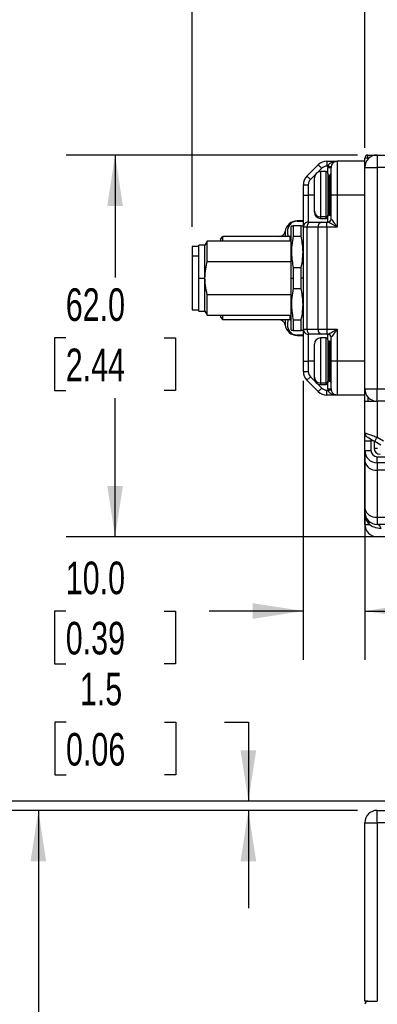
# Model space of a CAD drawing. Header units: millimetres. Extents: x 0 to 699, y 0 to 540.
# Tile 29 of 54: x 239 to 297, y 294 to 454. Entities that reach past the tile are written whole.
import ezdxf

# ---------------------------------------------------------------- set-up
doc = ezdxf.new("R2010")
doc.units = ezdxf.units.MM
doc.header["$LTSCALE"] = 2.5
doc.layers.add('DIMENSIONS', color=140, linetype='Continuous', lineweight=25)
doc.styles.add('SLDTEXTSTYLE0', font='TXT', dxfattribs={"width": 0.7})
doc.dimstyles.new('SLDDIMSTYLE0', dxfattribs={"dimtxt": 5.39502, "dimasz": 8.255, "dimexe": 0, "dimexo": 0.0625, "dimgap": 1.348755, "dimtad": 0, "dimtih": 1, "dimtoh": 1, "dimdec": 1, "dimrnd": 1e-09, "dimzin": 4, "dimdsep": 46, "dimtxsty": 'SLDTEXTSTYLE0', "dimsah": 1, "dimcen": 0.09, "dimadec": 0, "dimazin": 1, "dimtfac": 1, "dimtdec": 1, "dimtofl": 0, "dimtmove": 0, "dimatfit": 3, "dimfxl": 0, "dimfrac": 2, "dimtolj": 1, "dimtzin": 12, "dimarcsym": 0})
doc.dimstyles.new('SLDDIMSTYLE1', dxfattribs={"dimtxt": 5.39502, "dimasz": 8.255, "dimexe": 0, "dimexo": 0.0625, "dimgap": 1.348755, "dimtad": 0, "dimtih": 1, "dimtoh": 1, "dimdec": 1, "dimrnd": 1e-09, "dimzin": 12, "dimdsep": 46, "dimtxsty": 'SLDTEXTSTYLE0', "dimsah": 1, "dimcen": 0.09, "dimadec": 0, "dimazin": 3, "dimtfac": 1, "dimtdec": 1, "dimtofl": 0, "dimtmove": 0, "dimatfit": 3, "dimfxl": 0, "dimfrac": 2, "dimtolj": 1, "dimtzin": 12, "dimarcsym": 0})
doc.dimstyles.new('SLDDIMSTYLE2', dxfattribs={"dimtxt": 5.39502, "dimasz": 8.255, "dimexe": 0, "dimexo": 0.0625, "dimgap": 1.348755, "dimtad": 0, "dimtih": 1, "dimtoh": 1, "dimdec": 1, "dimrnd": 1e-09, "dimzin": 4, "dimdsep": 46, "dimtxsty": 'SLDTEXTSTYLE0', "dimsah": 1, "dimcen": 0.09, "dimadec": 0, "dimazin": 1, "dimtfac": 1, "dimtdec": 1, "dimtmove": 0, "dimatfit": 0, "dimfxl": 0, "dimfrac": 2, "dimtolj": 1, "dimtzin": 12, "dimarcsym": 0})
doc.dimstyles.new('SLDDIMSTYLE3', dxfattribs={"dimtxt": 5.39502, "dimasz": 8.255, "dimexe": 0, "dimexo": 0.0625, "dimgap": 1.348755, "dimtad": 0, "dimtih": 1, "dimtoh": 1, "dimdec": 1, "dimrnd": 1e-09, "dimzin": 12, "dimdsep": 46, "dimtxsty": 'SLDTEXTSTYLE0', "dimsah": 1, "dimcen": 0.09, "dimadec": 0, "dimazin": 3, "dimtfac": 1, "dimtdec": 1, "dimtmove": 0, "dimatfit": 0, "dimfxl": 0, "dimfrac": 2, "dimtolj": 1, "dimtzin": 12, "dimarcsym": 0})

# ---------------------------------------------------------------- blocks, each defined once
blk = doc.blocks.new('_D')
at = {"layer": 'DIMENSIONS'}
for p, q in [((322.27, 326.78), (207.45, 326.78)), ((215.39, 326.78), (215.39, 214.05)), ((207.37, 204.27), (205.56, 204.27)), ((205.56, 204.27), (205.56, 195.7)), ((223.41, 204.27), (225.22, 204.27)), ((225.22, 204.27), (225.22, 195.7)), ((205.56, 195.7), (207.37, 195.7)), ((225.22, 195.7), (223.41, 195.7)), ((215.39, 80.78), (215.39, 194.49)), ((307.5, 80.78), (207.45, 80.78))]:
    blk.add_line(p, q, dxfattribs=at)
for points in [[(215.39, 326.78), (214.12, 318.53), (216.66, 318.53)], [(215.39, 80.78), (216.66, 89.04), (214.12, 89.04)]]:
    blk.add_solid(points, dxfattribs=at)
at = {"layer": 'DIMENSIONS', "char_height": 5.292, "attachment_point": 1, "style": 'SLDTEXTSTYLE0'}
for s, insert in [('246.0', (205.13, 212.3)), ('9.69', (207.37, 202.52))]:
    blk.add_mtext(s, dxfattribs=dict(at, insert=insert))
blk = doc.blocks.new('_D_6')
at = {"layer": 'DIMENSIONS'}
for p, q in [((293.5, 325.28), (233.64, 325.28)), ((241.57, 325.28), (241.57, 214.05)), ((233.56, 204.27), (231.75, 204.27)), ((231.75, 204.27), (231.75, 195.7)), ((249.59, 204.27), (251.4, 204.27)), ((251.4, 204.27), (251.4, 195.7)), ((231.75, 195.7), (233.56, 195.7)), ((251.4, 195.7), (249.59, 195.7)), ((241.57, 95.28), (241.57, 194.49)), ((298.5, 95.28), (233.64, 95.28))]:
    blk.add_line(p, q, dxfattribs=at)
for points in [[(241.57, 325.28), (240.3, 317.03), (242.84, 317.03)], [(241.57, 95.28), (242.84, 103.54), (240.3, 103.54)]]:
    blk.add_solid(points, dxfattribs=at)
at = {"layer": 'DIMENSIONS', "char_height": 5.292, "attachment_point": 1, "style": 'SLDTEXTSTYLE0'}
for s, insert in [('230.0', (231.31, 212.3)), ('9.06', (233.56, 202.52))]:
    blk.add_mtext(s, dxfattribs=dict(at, insert=insert))
blk = doc.blocks.new('_D_7')
at = {"layer": 'DIMENSIONS'}
for p, q in [((246.07, 339.62), (244.26, 339.62)), ((244.26, 339.62), (244.26, 331.04)), ((262.1, 339.62), (263.92, 339.62)), ((263.92, 339.62), (263.92, 331.04)), ((271.83, 339.62), (275.73, 339.62)), ((275.73, 339.62), (275.73, 326.78)), ((244.26, 331.04), (246.07, 331.04)), ((263.92, 331.04), (262.1, 331.04)), ((322.27, 326.78), (267.79, 326.78)), ((293.5, 325.28), (267.79, 325.28)), ((275.73, 325.28), (275.73, 309.41))]:
    blk.add_line(p, q, dxfattribs=at)
for points in [[(275.73, 326.78), (277, 335.04), (274.46, 335.04)], [(275.73, 325.28), (274.46, 317.03), (277, 317.03)]]:
    blk.add_solid(points, dxfattribs=at)
at = {"layer": 'DIMENSIONS', "char_height": 5.292, "attachment_point": 1, "style": 'SLDTEXTSTYLE0'}
for s, insert in [('1.5', (248.32, 347.65)), ('0.06', (246.07, 337.86))]:
    blk.add_mtext(s, dxfattribs=dict(at, insert=insert))
blk = doc.blocks.new('_D_16')
at = {"layer": 'DIMENSIONS'}
for p, q in [((284.67, 395.07), (284.67, 349.73)), ((294.67, 383.43), (294.67, 349.73)), ((246.03, 357.67), (244.22, 357.67)), ((244.22, 357.67), (244.22, 349.09)), ((262.06, 357.67), (263.87, 357.67)), ((263.87, 357.67), (263.87, 349.09)), ((284.67, 357.67), (269.37, 357.67)), ((294.67, 357.67), (310.55, 357.67)), ((244.22, 349.09), (246.03, 349.09)), ((263.87, 349.09), (262.06, 349.09))]:
    blk.add_line(p, q, dxfattribs=at)
for points in [[(284.67, 357.67), (276.42, 358.94), (276.42, 356.4)], [(294.67, 357.67), (302.93, 356.4), (302.93, 358.94)]]:
    blk.add_solid(points, dxfattribs=at)
at = {"layer": 'DIMENSIONS', "char_height": 5.292, "attachment_point": 1, "style": 'SLDTEXTSTYLE0'}
for s, insert in [('10.0', (246.03, 365.7)), ('0.39', (246.03, 355.91))]:
    blk.add_mtext(s, dxfattribs=dict(at, insert=insert))
blk = doc.blocks.new('_D_17')
at = {"layer": 'DIMENSIONS'}
for p, q in [((293.5, 431.74), (246.11, 431.74)), ((254.05, 431.74), (254.05, 411.84)), ((246.03, 402.06), (244.22, 402.06)), ((244.22, 402.06), (244.22, 393.48)), ((262.06, 402.06), (263.87, 402.06)), ((263.87, 402.06), (263.87, 393.48)), ((244.22, 393.48), (246.03, 393.48)), ((263.87, 393.48), (262.06, 393.48)), ((254.05, 369.74), (254.05, 392.27)), ((299.5, 369.74), (246.11, 369.74))]:
    blk.add_line(p, q, dxfattribs=at)
for points in [[(254.05, 431.74), (252.78, 423.49), (255.32, 423.49)], [(254.05, 369.74), (255.32, 378), (252.78, 378)]]:
    blk.add_solid(points, dxfattribs=at)
at = {"layer": 'DIMENSIONS', "char_height": 5.292, "attachment_point": 1, "style": 'SLDTEXTSTYLE0'}
for s, insert in [('62.0', (246.03, 410.09)), ('2.44', (246.03, 400.3))]:
    blk.add_mtext(s, dxfattribs=dict(at, insert=insert))
blk = doc.blocks.new('_D_18')
at = {"layer": 'DIMENSIONS'}
for p, q in [((294.67, 432.92), (294.67, 492.85)), ((389.67, 432.92), (389.67, 492.85)), ((294.67, 484.92), (333.48, 484.92)), ((340.79, 484.92), (338.98, 484.92)), ((338.98, 484.92), (338.98, 476.34)), ((356.82, 484.92), (358.63, 484.92)), ((358.63, 484.92), (358.63, 476.34)), ((389.67, 484.92), (364.13, 484.92)), ((338.98, 476.34), (340.79, 476.34)), ((358.63, 476.34), (356.82, 476.34))]:
    blk.add_line(p, q, dxfattribs=at)
for points in [[(294.67, 484.92), (302.93, 483.65), (302.93, 486.19)], [(389.67, 484.92), (381.42, 486.19), (381.42, 483.65)]]:
    blk.add_solid(points, dxfattribs=at)
at = {"layer": 'DIMENSIONS', "char_height": 5.292, "attachment_point": 1, "style": 'SLDTEXTSTYLE0'}
for s, insert in [('95.0', (340.79, 492.95)), ('3.74', (340.79, 483.16))]:
    blk.add_mtext(s, dxfattribs=dict(at, insert=insert))
blk = doc.blocks.new('_D_19')
at = {"layer": 'DIMENSIONS'}
for p, q in [((266.57, 420.07), (266.57, 510.69)), ((399.67, 423.22), (399.67, 510.69)), ((266.57, 502.76), (312.14, 502.76)), ((319.45, 502.76), (317.64, 502.76)), ((317.64, 502.76), (317.64, 494.18)), ((335.48, 502.76), (337.29, 502.76)), ((337.29, 502.76), (337.29, 494.18)), ((399.67, 502.76), (342.79, 502.76)), ((317.64, 494.18), (319.45, 494.18)), ((337.29, 494.18), (335.48, 494.18))]:
    blk.add_line(p, q, dxfattribs=at)
for points in [[(266.57, 502.76), (274.83, 501.49), (274.83, 504.03)], [(399.67, 502.76), (391.42, 504.03), (391.42, 501.49)]]:
    blk.add_solid(points, dxfattribs=at)
at = {"layer": 'DIMENSIONS', "char_height": 5.292, "attachment_point": 1, "style": 'SLDTEXTSTYLE0'}
for s, insert in [('133.1', (317.21, 510.79)), ('5.24', (319.45, 501))]:
    blk.add_mtext(s, dxfattribs=dict(at, insert=insert))

msp = doc.modelspace()

# ---------------------------------------------------------------- linework, layer by layer
for p, q in [((288.502191, 430.742771), (288.502191, 429.942771)), ((288.502191, 430.742771), (290.173762, 430.742771)), ((290.173762, 430.742771), (290.173762, 425.242772)), ((294.673764, 430.742771), (290.173762, 430.742771)), ((294.673764, 429.742772), (294.673764, 431.242771)), ((295.173761, 431.242771), (294.673764, 431.242771)), ((295.173761, 431.242771), (295.173761, 431.742771)), ((295.173761, 431.742771), (296.673764, 431.742771)), ((295.350888, 431.242771), (295.173761, 431.242771)), ((295.173761, 431.242771), (295.173761, 431.065647)), ((296.673764, 431.742771), (296.673764, 429.742772)), ((296.673764, 431.742771), (323.111585, 431.742771)), ((285.259549, 428.328558), (287.087978, 430.156985)), ((287.653663, 429.591299), (286.967532, 428.905169)), ((288.373762, 429.042771), (287.473761, 429.042771)), ((287.473761, 429.042771), (287.473761, 421.705186)), ((288.373762, 421.705186), (288.373762, 429.042771)), ((288.687155, 429.942771), (288.502191, 429.942771)), ((288.673763, 429.742772), (289.173764, 429.742772)), ((288.673763, 428.742771), (288.673763, 429.742772)), ((288.673763, 428.742771), (288.673763, 421.984469)), ((289.173764, 425.242772), (289.173764, 429.742772)), ((294.673764, 429.742772), (296.673764, 429.742772)), ((294.673764, 393.742771), (294.673764, 429.742772)), ((296.673764, 429.742772), (296.673764, 393.742771)), ((320.673763, 429.742772), (296.673764, 429.742772)), ((286.611364, 428.549003), (285.825235, 427.762872)), ((286.473763, 422.636129), (286.473763, 428.042772)), ((288.873763, 428.492771), (288.973764, 428.492771)), ((288.873763, 428.492771), (288.873763, 421.992772)), ((288.973764, 421.992772), (288.973764, 428.492771)), ((284.673762, 426.914344), (285.473765, 426.914344)), ((284.673762, 425.242772), (284.673762, 426.914344)), ((285.473765, 426.914344), (285.473765, 425.242772)), ((286.468469, 426.197052), (286.473763, 426.197052)), ((284.673762, 425.242772), (285.473765, 425.242772)), ((284.673762, 420.042771), (284.673762, 425.242772)), ((285.473765, 425.242772), (285.473765, 420.842772)), ((286.473763, 425.242772), (285.473765, 425.242772)), ((286.473763, 424.288491), (286.468469, 424.288491)), ((289.173764, 421.342771), (289.173764, 425.242772)), ((290.173762, 425.242772), (289.173764, 425.242772)), ((294.673764, 425.242772), (290.173762, 425.242772)), ((290.173762, 425.242772), (290.173762, 420.042771)), ((286.473763, 422.442771), (286.473763, 422.636129)), ((284.673762, 421.042771), (283.673764, 421.042771)), ((283.673764, 421.042771), (283.673764, 420.990783)), ((283.673764, 420.990783), (284.673762, 420.990783)), ((285.473765, 420.842772), (285.825235, 420.842772)), ((285.825235, 420.842772), (287.653663, 420.842772)), ((288.373762, 421.705186), (287.473761, 421.705186)), ((287.473761, 421.705186), (287.473761, 421.442771)), ((287.473761, 421.442771), (288.373762, 421.442771)), ((287.653663, 420.842772), (288.502191, 420.842772)), ((288.373762, 421.442771), (288.373762, 421.705186)), ((288.502191, 420.042771), (288.502191, 420.842772)), ((288.502191, 420.842772), (288.687155, 420.842772)), ((288.673763, 421.984469), (288.673763, 421.742772)), ((288.673763, 420.842772), (288.673763, 421.742772)), ((288.873763, 421.992772), (288.973764, 421.992772)), ((289.173764, 421.342771), (289.182694, 421.342771)), ((281.696391, 419.342771), (281.696391, 418.492771)), ((282.731497, 420.242771), (282.673762, 420.142771)), ((282.673762, 411.742771), (282.673762, 420.142771)), ((283.020173, 420.242771), (283.020173, 418.554509)), ((284.327351, 420.242771), (283.020173, 420.242771)), ((284.327351, 418.554509), (284.327351, 420.242771)), ((284.327351, 420.242771), (284.601238, 420.242771)), ((284.673762, 420.142771), (284.616028, 420.242771)), ((285.259549, 420.042771), (284.673762, 420.042771)), ((284.673762, 403.442772), (284.673762, 420.042771)), ((287.087978, 420.042771), (285.259549, 420.042771)), ((285.259549, 420.042771), (285.259549, 403.442772)), ((288.502191, 420.042771), (287.087978, 420.042771)), ((287.087978, 403.442772), (287.087978, 420.042771)), ((288.502191, 420.042771), (288.502191, 403.442772)), ((290.173762, 420.042771), (288.502191, 420.042771)), ((269.049038, 417.742772), (268.67376, 417.092772)), ((282.673762, 417.742772), (269.049038, 417.742772)), ((269.049038, 414.458926), (269.049038, 417.742772)), ((271.173765, 418.092772), (271.573764, 418.492771)), ((271.173765, 418.092772), (271.173765, 417.742772)), ((271.573764, 417.742772), (271.573764, 418.492771)), ((282.473762, 418.492771), (271.573764, 418.492771)), ((282.473762, 418.492771), (282.473762, 417.742772)), ((283.020173, 418.554509), (284.327351, 418.554509)), ((267.673765, 416.892772), (266.573761, 416.892772)), ((266.573761, 416.892772), (266.573761, 415.384372)), ((268.67376, 417.092772), (267.673765, 417.092772)), ((267.673765, 411.742771), (267.673765, 417.092772)), ((268.67376, 411.742771), (268.67376, 417.092772)), ((266.573761, 415.384372), (267.673765, 415.384372)), ((266.573761, 415.384372), (266.573761, 406.592771)), ((269.049038, 414.458926), (282.673762, 414.458926)), ((283.020173, 413.431033), (283.020173, 411.742771)), ((284.327351, 413.431033), (283.020173, 413.431033)), ((284.327351, 411.742771), (284.327351, 413.431033)), ((267.673765, 411.742771), (268.67376, 411.742771)), ((267.673765, 406.392771), (267.673765, 411.742771)), ((268.67376, 406.392771), (268.67376, 411.742771)), ((282.673762, 411.742771), (283.020173, 411.742771)), ((282.673762, 403.34277), (282.673762, 411.742771)), ((283.020173, 411.742771), (283.020173, 410.05451)), ((284.673762, 411.742771), (284.327351, 411.742771)), ((284.327351, 410.05451), (284.327351, 411.742771)), ((283.020173, 410.05451), (284.327351, 410.05451)), ((282.673762, 409.026617), (269.049038, 409.026617)), ((269.049038, 405.74277), (269.049038, 409.026617)), ((266.573761, 406.592771), (267.673765, 406.592771)), ((267.673765, 406.392771), (268.67376, 406.392771)), ((268.67376, 406.392771), (269.049038, 405.74277)), ((269.049038, 405.74277), (282.673762, 405.74277)), ((271.173765, 405.74277), (271.173765, 405.392771)), ((271.173765, 405.392771), (271.573764, 404.992772)), ((271.573764, 404.992772), (271.573764, 405.74277)), ((282.473762, 404.992772), (271.573764, 404.992772)), ((281.696391, 404.992772), (281.696391, 404.142772)), ((282.473762, 405.74277), (282.473762, 404.992772)), ((283.020173, 404.931033), (283.020173, 403.242772)), ((284.327351, 404.931033), (283.020173, 404.931033)), ((284.327351, 403.242772), (284.327351, 404.931033)), ((282.673762, 403.34277), (282.731497, 403.242772)), ((283.020173, 403.242772), (282.746286, 403.242772)), ((283.020173, 403.242772), (284.327351, 403.242772)), ((284.616028, 403.242772), (284.673762, 403.34277)), ((284.673762, 403.442772), (285.259549, 403.442772)), ((284.673762, 398.242773), (284.673762, 403.442772)), ((285.259549, 403.442772), (287.087978, 403.442772)), ((287.087978, 403.442772), (288.502191, 403.442772)), ((288.502191, 403.442772), (290.173762, 403.442772)), ((288.502191, 403.442772), (288.502191, 402.642773)), ((290.173762, 403.442772), (290.173762, 398.242773)), ((283.673764, 402.49476), (283.673764, 402.44277)), ((284.673762, 402.49476), (283.673764, 402.49476)), ((283.673764, 402.44277), (284.673762, 402.44277)), ((285.825235, 402.642773), (285.473765, 402.642773)), ((285.473765, 402.642773), (285.473765, 398.242773)), ((287.653663, 402.642773), (285.825235, 402.642773)), ((288.373762, 402.04277), (287.473761, 402.04277)), ((287.473761, 402.04277), (287.473761, 394.705185)), ((288.502191, 402.642773), (287.653663, 402.642773)), ((288.373762, 394.705185), (288.373762, 402.04277)), ((288.687155, 402.642773), (288.502191, 402.642773)), ((288.673763, 401.742773), (288.673763, 402.642773)), ((288.673763, 401.742773), (288.673763, 394.98447)), ((288.873763, 401.492772), (288.873763, 394.99277)), ((288.873763, 401.492772), (288.973764, 401.492772)), ((288.973764, 394.99277), (288.973764, 401.492772)), ((289.173764, 398.242773), (289.173764, 402.142772)), ((289.182694, 402.142772), (289.173764, 402.142772)), ((286.473763, 395.636128), (286.473763, 401.042772)), ((286.468469, 399.197051), (286.473763, 399.197051)), ((284.673762, 398.242773), (285.473765, 398.242773)), ((284.673762, 396.571198), (284.673762, 398.242773)), ((285.473765, 398.242773), (285.473765, 396.571198)), ((286.473763, 398.242773), (285.473765, 398.242773)), ((286.473763, 397.288491), (286.468469, 397.288491)), ((290.173762, 398.242773), (289.173764, 398.242773)), ((289.173764, 393.742771), (289.173764, 398.242773)), ((294.673764, 398.242773), (290.173762, 398.242773)), ((290.173762, 398.242773), (290.173762, 392.742773)), ((284.673762, 396.571198), (285.473765, 396.571198)), ((285.259549, 395.156985), (285.825235, 395.72267)), ((287.087978, 393.328556), (285.259549, 395.156985)), ((285.825235, 395.72267), (286.611364, 394.936541)), ((286.473763, 395.44277), (286.473763, 395.636128)), ((286.967532, 394.580373), (287.653663, 393.894242)), ((288.373762, 394.705185), (287.473761, 394.705185)), ((287.473761, 394.705185), (287.473761, 394.442772)), ((287.473761, 394.442772), (288.373762, 394.442772)), ((288.373762, 394.442772), (288.373762, 394.705185)), ((288.502191, 393.542772), (288.687155, 393.542772)), ((288.502191, 392.742773), (288.502191, 393.542772)), ((288.673763, 394.98447), (288.673763, 394.74277)), ((288.673763, 393.742771), (288.673763, 394.74277)), ((288.673763, 393.742771), (289.173764, 393.742771)), ((288.873763, 394.99277), (288.973764, 394.99277)), ((294.673764, 393.742771), (296.673764, 393.742771)), ((294.673764, 391.742771), (294.673764, 393.742771)), ((296.673764, 393.742771), (320.673763, 393.742771)), ((296.673764, 391.742771), (296.673764, 393.742771)), ((290.173762, 392.742773), (288.502191, 392.742773)), ((294.673764, 392.742773), (290.173762, 392.742773)), ((295.173761, 392.419895), (295.173761, 391.742771)), ((294.673764, 391.742771), (295.173761, 391.742771)), ((294.673764, 386.604653), (294.673764, 391.742771)), ((295.173761, 391.742771), (296.673764, 391.742771)), ((322.307737, 391.742771), (296.673764, 391.742771)), ((296.673764, 391.742771), (296.673764, 385.911831)), ((294.673764, 386.604653), (294.744872, 386.580018)), ((294.673764, 385.342771), (294.673764, 386.604653)), ((295.673762, 385.567484), (295.673762, 385.342771)), ((296.673764, 385.911831), (297.698633, 385.320121)), ((294.673764, 385.342771), (295.673762, 385.342771)), ((294.673764, 383.74277), (294.673764, 385.342771)), ((295.673762, 385.342771), (295.673762, 383.74277)), ((296.059404, 385.342771), (295.673762, 385.342771)), ((296.173763, 385.276747), (296.173763, 384.142773)), ((296.173763, 384.142773), (296.743669, 384.142773)), ((297.298633, 384.627303), (296.273761, 385.219013)), ((294.673764, 383.74277), (295.673762, 383.74277)), ((294.673764, 381.985412), (294.673764, 383.74277)), ((296.673764, 382.742771), (299.673763, 382.742771)), ((296.673764, 381.742773), (296.673764, 382.742771)), ((294.673764, 374.328559), (294.673764, 381.985412)), ((299.673763, 381.742773), (296.673764, 381.742773)), ((296.673764, 381.742773), (296.673764, 380.571199)), ((302.173762, 380.571199), (296.673764, 380.571199)), ((296.673764, 380.571199), (296.673764, 372.914342)), ((294.673764, 373.742772), (294.673764, 374.328559)), ((294.673764, 371.742768), (294.673764, 373.742772)), ((296.673764, 372.914342), (302.86158, 372.914342)), ((296.673764, 372.914342), (296.673764, 371.742768)), ((294.673764, 371.742768), (295.352814, 371.742768)), ((306.173763, 371.742768), (296.673764, 371.742768)), ((302.673763, 369.742771), (296.673764, 369.742771)), ((296.673763, 323.284539), (296.673763, 325.284539)), ((296.673763, 325.284539), (320.673763, 325.284539)), ((294.673763, 323.284539), (296.673763, 323.284539)), ((294.673763, 294.284539), (294.673763, 323.284539)), ((322.307738, 323.284539), (296.673763, 323.284539)), ((296.673763, 323.284539), (296.673763, 294.284539)), ((295.173763, 294.284539), (294.673763, 294.284539)), ((295.173763, 294.284539), (296.673763, 294.284539))]:
    msp.add_line(p, q)
at = {"flags": 128}
for points in [[(287.087978, 430.156985), (287.098844, 430.146115), (287.131038, 430.113925), (287.183312, 430.06165), (287.253664, 429.9913), (287.339383, 429.905578), (287.437183, 429.807778), (287.543301, 429.701659), (287.653663, 429.591299)], [(288.687155, 429.942771), (288.78383, 429.929765), (288.876788, 429.917259), (288.962462, 429.905734), (289.037553, 429.895631), (289.09918, 429.88734), (289.144971, 429.88118), (289.173172, 429.877386), (289.182694, 429.876105)], [(285.259549, 428.328558), (285.27042, 428.317689), (285.30261, 428.285498), (285.354883, 428.233223), (285.425235, 428.162872), (285.510958, 428.077151), (285.608758, 427.979351), (285.714877, 427.873232), (285.825235, 427.762872)], [(287.087978, 393.328556), (287.098844, 393.339427), (287.131038, 393.371617), (287.183312, 393.423894), (287.253664, 393.494242), (287.339383, 393.579965), (287.437183, 393.677765), (287.543301, 393.783884), (287.653663, 393.894242)], [(288.687155, 393.542772), (288.78383, 393.555777), (288.876788, 393.568282), (288.962462, 393.579808), (289.037553, 393.589911), (289.09918, 393.598204), (289.144971, 393.604362), (289.173172, 393.608158), (289.182694, 393.609439)], [(296.273761, 385.219013), (295.779143, 385.504579), (295.345274, 385.755075), (295.138334, 385.874552), (295.073763, 385.911831)], [(296.273761, 385.219013), (296.28145, 385.232323), (296.304212, 385.271748), (296.341174, 385.335771), (296.390922, 385.421933), (296.451536, 385.526919), (296.520688, 385.646702), (296.595727, 385.77667), (296.673764, 385.911831)]]:
    msp.add_lwpolyline(points, dxfattribs=at)
for centre, radius, start, end in [((288.502188, 428.742779), 1.999992, 89.99991494, 135.0000983), ((290.173764, 429.742771), 1, 90.00010662, 179.99997342), ((296.673765, 429.74277), 2.000001, 90.00002267, 179.99996399), ((295.173761, 431.242774), 0.499997, 90.00000124, 180.00031893), ((287.473762, 428.042772), 0.999999, 90.00006107, 179.99999229), ((288.502191, 428.742772), 1.199999, 89.99998748, 135.00001502), ((288.373763, 428.742771), 0.3, 0.00009144, 90.0002643), ((290.174242, 429.742744), 1.500479, 172.33917064, 179.99896379), ((288.97376, 428.692775), 0.200004, 270.00115419, 359.99911262), ((286.673766, 426.914343), 2.000004, 135.00002179, 179.99995945), ((286.673767, 426.914345), 1.200003, 135.00017859, 180.00003362), ((288.873765, 428.292769), 0.200002, 90.00069872, 179.99930128), ((287.440426, 422.671938), 0.967326, 182.12144766, 271.97485568), ((287.473764, 422.442772), 1.000001, 180.00004545, 269.99984783), ((283.673766, 419.042769), 2.000003, 90.00004467, 171.37303028), ((285.473761, 420.042773), 0.799999, 89.99974872, 180.00011787), ((285.96666, 420.142769), 0.714146, 101.42203102, 188.04923251), ((287.795086, 420.14277), 0.714145, 101.42189522, 188.04936832), ((288.383764, 421.995211), 0.290198, 268.0247384, 357.87862249), ((288.373761, 421.742772), 0.300002, 270.00003934, 359.99996066), ((288.873765, 422.192774), 0.200002, 180.00069872, 269.99930128), ((288.67376, 421.342775), 0.500004, 270.00030309, 359.99948346), ((288.684912, 421.340553), 0.497786, 270.25817894, 0.25530616), ((288.97376, 421.792768), 0.200004, 0.00088738, 89.99884581), ((280.707702, 419.492775), 1.000004, 270.00026667, 351.37285295), ((282.473766, 418.692767), 0.199996, 269.99887687, 0.00112313), ((280.707706, 403.992772), 0.999999, 8.62692879, 89.9999516), ((282.473763, 404.792773), 0.199999, 359.99978778, 90.00021222), ((283.673769, 404.442776), 2.000007, 188.62701064, 269.99985234), ((285.473758, 403.442769), 0.799996, 179.9997878, 270.00047901), ((285.966653, 403.34277), 0.71414, 171.9503909, 258.57847133), ((287.795079, 403.342769), 0.714138, 171.9502551, 258.57860713), ((287.473764, 401.042769), 1.000001, 90.00015217, 179.99984783), ((288.373761, 401.742769), 0.300002, 0.00075082, 89.99996066), ((288.673757, 402.142766), 0.500007, 0.00066747, 89.99933253), ((288.873768, 401.292767), 0.200005, 90.00160966, 179.99839034), ((288.684909, 402.144988), 0.49779, 359.74490669, 89.74139478), ((288.973765, 401.692771), 0.199999, 269.99978778, 0.00021222), ((286.673775, 396.571204), 2.000012, 180.00016989, 224.99987555), ((286.673767, 396.571197), 1.200003, 179.99996638, 224.99982141), ((287.440429, 395.67194), 0.967329, 182.12166078, 271.97469973), ((287.473764, 395.442773), 1.000001, 180.00015217, 269.99984783), ((288.873768, 395.192775), 0.200005, 180.00160966, 269.99839034), ((288.50219, 394.742774), 1.200003, 225.00017859, 270.00003362), ((288.383762, 394.995212), 0.2902, 268.02510807, 357.87863397), ((288.373761, 394.742774), 0.300002, 270.00003934, 359.99924918), ((290.1742, 393.742796), 1.500437, 180.00092961, 187.66093596), ((288.973765, 394.792771), 0.199999, 359.99978778, 90.00021222), ((290.173759, 393.742768), 0.999995, 179.9997878, 270.0002122), ((296.673766, 393.742773), 2.000002, 180.00004545, 269.99995455), ((288.502176, 394.742744), 1.999971, 224.99977969, 270.00043251), ((295.473663, 386.604634), 0.799899, 179.99866359, 199.98808338), ((295.473772, 386.604662), 0.800014, 218.74969238, 239.9998489), ((297.173764, 384.142772), 1.000001, 179.99993872, 269.99984783), ((296.67376, 383.742769), 1.999996, 179.99996998, 270.00013674), ((296.673763, 383.742772), 1.000001, 180.00015217, 270.00006128), ((296.423762, 382.338964), 1.785355, 191.42170225, 278.04953613), ((296.423769, 374.682115), 1.785363, 191.42181358, 278.0492825), ((296.673766, 373.74277), 2.000002, 179.99993872, 269.99995455), ((296.673766, 371.742773), 2.000002, 180.00015217, 269.99995455), ((294.590992, 371.903726), 0.77864, 348.06995362, 40.50249357), ((296.560945, 370.993076), 0.758133, 6.28750512, 81.44190336), ((296.673763, 323.284539), 2, 90, 180), ((295.173763, 293.784539), 0.5, 90, 180)]:
    msp.add_arc(centre, radius, start, end)
for points, knots in [([(288.687155, 429.942771), (288.696923, 429.977949), (288.71707, 430.05051), (288.793522, 430.193602), (288.977448, 430.401805), (289.440532, 430.674551), (289.882887, 430.715708), (290.173762, 430.742771)], [0, 0, 0, 0, 0.0607871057, 0.1253860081, 0.2688581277, 0.5192284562, 1, 1, 1, 1]), ([(283.673764, 420.990783), (283.59072, 420.987477), (283.427485, 420.980978), (283.190148, 420.924989), (282.967369, 420.834038), (282.637339, 420.633658), (282.192479, 420.099579), (281.985174, 419.256116), (282.153712, 418.694239), (282.214143, 418.492771)], [0, 0, 0, 0, 0.0734594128, 0.1443939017, 0.2145843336, 0.2858706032, 0.4843425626, 0.8151044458, 1, 1, 1, 1]), ([(290.173762, 420.042771), (289.891407, 420.204424), (289.482767, 420.438377), (289.016148, 420.697718), (288.81334, 420.79817), (288.728111, 420.835555), (288.69823, 420.84082), (288.687155, 420.842772)], [0, 0, 0, 0, 0.5775786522, 0.835902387, 0.9462950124, 0.98009625, 1, 1, 1, 1]), ([(289.182694, 421.342771), (289.189966, 421.339532), (289.211602, 421.329894), (289.265686, 421.269515), (289.40261, 421.108657), (289.712078, 420.68496), (289.984166, 420.306494), (290.173762, 420.042771)], [0, 0, 0, 0, 0.0144708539, 0.0430503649, 0.1454495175, 0.4045324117, 1, 1, 1, 1]), ([(282.746286, 420.242771), (282.742573, 420.242771), (282.64053, 420.242771), (282.833869, 420.242771), (283.020173, 420.242771)], [0, 0, 0, 0, 0.0363849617, 1, 1, 1, 1]), ([(283.020173, 418.554509), (282.929991, 418.069381), (282.754418, 417.124905), (282.687471, 415.396446), (282.892902, 414.182876), (283.020173, 413.431033)], [0, 0, 0, 0, 0.2866431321, 0.5580537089, 1, 1, 1, 1]), ([(284.327351, 413.431033), (284.417533, 413.916162), (284.593105, 414.860638), (284.66006, 416.589097), (284.454625, 417.802666), (284.327351, 418.554509)], [0, 0, 0, 0, 0.2866434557, 0.5580540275, 1, 1, 1, 1]), ([(268.67376, 411.742771), (268.695432, 412.238467), (268.73555, 413.156041), (268.950301, 414.048566), (269.049038, 414.458926)], [0, 0, 0, 0, 0.540224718, 1, 1, 1, 1]), ([(269.049038, 409.026617), (268.928003, 409.543278), (268.718433, 410.437864), (268.687027, 411.355224), (268.67376, 411.742771)], [0, 0, 0, 0, 0.57754180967, 1, 1, 1, 1]), ([(283.020173, 410.05451), (282.929991, 409.569381), (282.754418, 408.624905), (282.687471, 406.896446), (282.892902, 405.682876), (283.020173, 404.931033)], [0, 0, 0, 0, 0.2866433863, 0.5580538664, 1, 1, 1, 1]), ([(284.327351, 404.931033), (284.417533, 405.416161), (284.593105, 406.360638), (284.66006, 408.089097), (284.454625, 409.302667), (284.327351, 410.05451)], [0, 0, 0, 0, 0.286643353, 0.5580538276, 1, 1, 1, 1]), ([(282.213968, 404.992772), (282.153559, 404.79081), (281.985273, 404.22819), (282.193102, 403.383716), (282.639173, 402.850528), (282.968956, 402.650527), (283.191106, 402.560141), (283.427917, 402.504497), (283.590841, 402.498044), (283.673764, 402.49476)], [0, 0, 0, 0, 0.1853186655, 0.5162544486, 0.714942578, 0.7859198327, 0.8558766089, 0.9266463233, 1, 1, 1, 1]), ([(284.601238, 403.242772), (284.604953, 403.242772), (284.706999, 403.242772), (284.513657, 403.242772), (284.327351, 403.242772)], [0, 0, 0, 0, 0.0363966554, 1, 1, 1, 1]), ([(288.687155, 402.642773), (288.698229, 402.644724), (288.72811, 402.649989), (288.813343, 402.687369), (289.016154, 402.78783), (289.482776, 403.047165), (289.891412, 403.281119), (290.173762, 403.442772)], [0, 0, 0, 0, 0.0199013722, 0.0537042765, 0.1641018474, 0.4224305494, 1, 1, 1, 1]), ([(290.173762, 403.442772), (289.984168, 403.179045), (289.712085, 402.800574), (289.4026, 402.376892), (289.265692, 402.216026), (289.211607, 402.155645), (289.189967, 402.146011), (289.182694, 402.142772)], [0, 0, 0, 0, 0.5954711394, 0.8545510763, 0.9569457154, 0.9855276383, 1, 1, 1, 1]), ([(290.173762, 392.742773), (289.882879, 392.769834), (289.440519, 392.810987), (288.977451, 393.083745), (288.793514, 393.29193), (288.717073, 393.435026), (288.696924, 393.507591), (288.687155, 393.542772)], [0, 0, 0, 0, 0.4807792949, 0.7311460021, 0.8746069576, 0.9392064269, 1, 1, 1, 1]), ([(294.712313, 386.591298), (294.708384, 386.541851), (294.700415, 386.441572), (294.737894, 386.291977), (294.80713, 386.150947), (294.877806, 386.072967), (294.913397, 386.033697)], [0, 0, 0, 0, 0.2408066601, 0.4883631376, 0.7423461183, 1, 1, 1, 1]), ([(294.744872, 386.580018), (294.767977, 386.572016), (294.852066, 386.542896), (295.023582, 386.483342), (295.398119, 386.35384), (295.956949, 386.160098), (296.428363, 385.996825), (296.673764, 385.911831)], [0, 0, 0, 0, 0.0359337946, 0.1307784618, 0.2668259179, 0.6183346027, 1, 1, 1, 1]), ([(295.352814, 371.742768), (295.245975, 371.89316), (295.034755, 372.190488), (294.828646, 372.694253), (294.697444, 373.21331), (294.681639, 373.566688), (294.673764, 373.742772)], [0, 0, 0, 0, 0.2566859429, 0.5074705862, 0.7545784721, 1, 1, 1, 1]), ([(297.314518, 371.076105), (296.926236, 371.105902), (296.212506, 371.160674), (295.622051, 371.560468), (295.352814, 371.742768)], [0, 0, 0, 0, 0.5440169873, 1, 1, 1, 1])]:
    msp.add_open_spline(points, degree=3, knots=knots)

# ---------------------------------------------------------------- dimensions: what is measured, and where the dimension line sits
at = {"layer": 'DIMENSIONS'}
for base, p1, p2, dimstyle, picture, middle in [((399.673763, 502.756457), (266.573763, 416.892771), (399.673763, 420.042771), 'SLDDIMSTYLE1', '_D_19', (327.466927, 502.756457)), ((389.673763, 484.917208), (294.673763, 429.742771), (389.673763, 429.742771), 'SLDDIMSTYLE0', '_D_18', (348.803287, 484.917208)), ((284.673763, 357.666879), (294.673763, 386.604652), (284.673763, 398.242771), 'SLDDIMSTYLE2', '_D_16', (254.046641, 357.666879))]:
    dim = msp.add_linear_dim(base=base, p1=p1, p2=p2, dimstyle=dimstyle, dxfattribs=at)
    dim.commit()
    dim.dimension.update_dxf_attribs({"geometry": picture, "text_midpoint": middle, "dimtype": 160})
for base, p1, p2, dimstyle, picture, middle in [((254.046641, 431.742771), (302.673763, 369.742771), (296.673763, 431.742771), 'SLDDIMSTYLE0', '_D_17', (254.046641, 402.056781)), ((275.728144, 326.784539), (296.673763, 325.284539), (325.441712, 326.784539), 'SLDDIMSTYLE3', '_D_7', (275.728144, 339.617546)), ((215.390272, 326.784539), (310.673763, 80.784539), (325.441712, 326.784539), 'SLDDIMSTYLE0', '_D', (215.390272, 204.271692)), ((241.573763, 325.284539), (301.673763, 95.284539), (296.673763, 325.284539), 'SLDDIMSTYLE0', '_D_6', (241.573763, 204.271692))]:
    dim = msp.add_linear_dim(base=base, p1=p1, p2=p2, angle=90, dimstyle=dimstyle, dxfattribs=at)
    dim.commit()
    dim.dimension.update_dxf_attribs({"geometry": picture, "text_midpoint": middle, "dimtype": 160})

doc.saveas('drawing.dxf')
